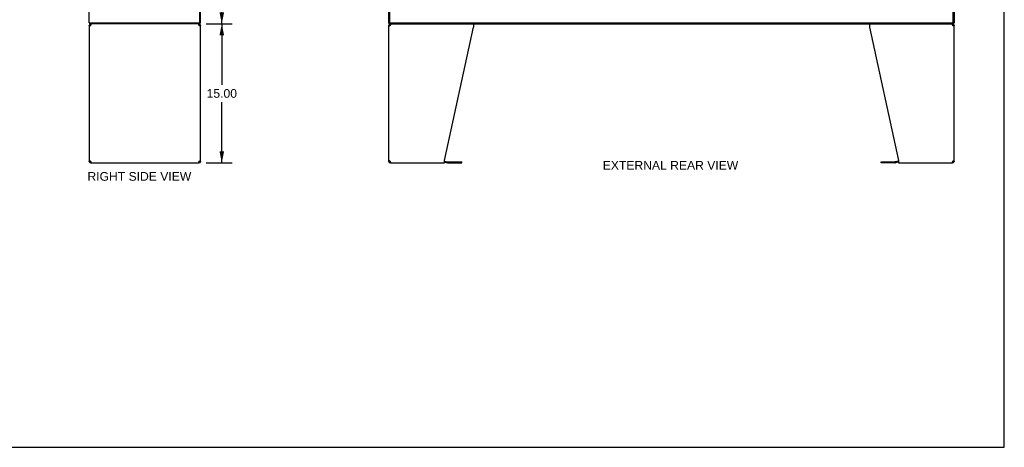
# Model space of a CAD drawing. Header units: inches. Extents: x 0 to 212, y 0 to 138.
# Tile 27 of 33: x 106 to 212, y 0 to 46. Entities that reach past the tile are written whole.
import ezdxf

# ---------------------------------------------------------------- set-up
doc = ezdxf.new("R2010")
doc.units = ezdxf.units.IN
doc.header["$LTSCALE"] = 11.6875
doc.header["$MEASUREMENT"] = 0
doc.layers.get('0').update_dxf_attribs({"linetype": 'CONTINUOUS'})
doc.layers.add('DIMENSIONS', color=7, linetype='CONTINUOUS')
doc.styles.get("Standard").update_dxf_attribs({"font": 'arial.ttf'})
doc.dimstyles.new('DIMSTYLE_1', dxfattribs={"dimtxt": 0.9375, "dimasz": 1.25, "dimexe": 0.09, "dimexo": 0.07, "dimgap": 0.0375, "dimtad": 0, "dimtih": 1, "dimtoh": 1, "dimzin": 4, "dimdsep": 46, "dimtxsty": 'Standard', "dimblk": '_FILLED', "dimblk1": '_FILLED', "dimblk2": '_FILLED', "dimcen": 0.09, "dimazin": 1, "dimtfac": 1, "dimtdec": 3, "dimtofl": 0, "dimtmove": 0, "dimatfit": 3, "dimldrblk": '_FILLED', "dimfxl": 0, "dimtolj": 1, "dimtzin": 4, "dimarcsym": 0})

# ---------------------------------------------------------------- blocks, each defined once
blk = doc.blocks.new('_FILLED')
at = {"color": 0, "linetype": 'ByBlock'}
blk.add_solid([(0, 0), (-1, 0.2), (-1, -0.2)], dxfattribs=at)
blk = doc.blocks.new('*D12')
at = {"layer": 'DIMENSIONS', "color": 2, "linetype": 'Continuous'}
for p, q in [((126.52, 105.68), (129.18, 105.68)), ((128.06, 105.68), (128.06, 76.62)), ((128.06, 45.68), (128.06, 74.74)), ((126.52, 45.68), (129.18, 45.68))]:
    blk.add_line(p, q, dxfattribs=at)
at = {"layer": 'DIMENSIONS', "color": 2, "linetype": 'Continuous', "xscale": 1.25, "yscale": 1.25, "zscale": 1.25}
for p, rotation in [((128.06, 105.68), 90), ((128.06, 45.68), 270)]:
    blk.add_blockref('_FILLED', p, dxfattribs=dict(at, rotation=rotation))
at = {"layer": 'DIMENSIONS', "color": 2, "linetype": 'Continuous', "insert": (128.06, 76.15), "char_height": 0.938, "width": 3.276, "attachment_point": 2, "line_spacing_factor": 0.9}
blk.add_mtext('60.00', dxfattribs=at)
blk = doc.blocks.new('*D18')
at = {"layer": 'DIMENSIONS', "color": 2, "linetype": 'Continuous'}
for p, q in [((126.39, 45.68), (129.18, 45.68)), ((128.06, 45.68), (128.06, 39.12)), ((128.06, 30.68), (128.06, 37.24)), ((126.39, 30.68), (129.18, 30.68))]:
    blk.add_line(p, q, dxfattribs=at)
at = {"layer": 'DIMENSIONS', "color": 2, "linetype": 'Continuous', "xscale": 1.25, "yscale": 1.25, "zscale": 1.25}
for p, rotation in [((128.06, 45.68), 90), ((128.06, 30.68), 270)]:
    blk.add_blockref('_FILLED', p, dxfattribs=dict(at, rotation=rotation))
at = {"layer": 'DIMENSIONS', "color": 2, "linetype": 'Continuous', "insert": (128.06, 38.65), "char_height": 0.938, "width": 3.276, "attachment_point": 2, "line_spacing_factor": 0.9}
blk.add_mtext('15.00', dxfattribs=at)

msp = doc.modelspace()

# ---------------------------------------------------------------- linework, layer by layer
at = {"color": 7, "linetype": 'Continuous'}
for p, q in [((212.5, 0), (212.5, 137.5)), ((113.807, 45.775), (113.816, 45.782)), ((113.82, 45.724), (113.822, 45.709)), ((113.833, 45.678), (113.833, 45.782)), ((125.704, 45.782), (125.756, 45.782)), ((125.704, 45.678), (125.704, 45.782)), ((146.135, 45.782), (146.083, 45.782)), ((146.135, 45.678), (146.135, 45.782)), ((146.187, 45.8), (146.187, 45.782)), ((206.979, 45.782), (206.979, 45.812)), ((207.031, 45.782), (207.083, 45.782)), ((207.031, 45.678), (207.031, 45.782)), ((113.756, 45.512), (113.86, 45.512)), ((125.704, 45.678), (113.833, 45.678)), ((113.923, 45.678), (113.923, 45.574)), ((113.942, 45.574), (113.923, 45.574)), ((125.59, 45.574), (125.571, 45.574)), ((125.59, 45.678), (125.59, 45.574)), ((125.65, 45.484), (125.648, 45.474)), ((125.652, 45.512), (125.756, 45.512)), ((146.083, 45.512), (146.187, 45.512)), ((146.135, 45.678), (207.031, 45.678)), ((146.249, 45.678), (146.249, 45.574)), ((146.268, 45.574), (146.249, 45.574)), ((206.916, 45.574), (206.898, 45.574)), ((206.916, 45.678), (206.916, 45.574)), ((206.977, 45.484), (206.975, 45.474)), ((206.979, 45.512), (207.083, 45.512)), ((113.86, 30.845), (113.756, 30.845)), ((113.863, 30.872), (113.865, 30.882)), ((113.881, 30.798), (113.881, 30.871)), ((125.631, 30.798), (125.631, 30.871)), ((125.756, 30.845), (125.652, 30.845)), ((146.187, 30.845), (146.083, 30.845)), ((146.189, 30.872), (146.191, 30.882)), ((146.209, 30.797), (146.209, 30.87)), ((206.956, 30.797), (206.956, 30.87)), ((207.083, 30.845), (206.979, 30.845)), ((113.923, 30.782), (113.942, 30.782)), ((113.923, 30.678), (113.923, 30.782)), ((125.571, 30.782), (125.59, 30.782)), ((125.59, 30.678), (125.59, 30.782)), ((146.249, 30.782), (146.268, 30.782)), ((146.249, 30.678), (146.249, 30.782)), ((152.083, 30.777), (152.422, 30.686)), ((152.465, 30.681), (153.951, 30.681)), ((153.951, 30.681), (153.951, 30.785)), ((199.214, 30.681), (199.214, 30.785)), ((200.701, 30.681), (199.214, 30.681)), ((201.083, 30.777), (200.744, 30.686)), ((206.898, 30.782), (206.916, 30.782)), ((206.916, 30.678), (206.916, 30.782)), ((0, 0), (212.5, 0))]:
    msp.add_line(p, q, dxfattribs=at)
at = {"color": 3, "linetype": 'Continuous'}
for p, q in [((113.756, 45.782), (113.756, 105.574)), ((125.704, 45.842), (125.704, 105.514)), ((125.756, 45.782), (125.756, 105.574)), ((146.083, 45.782), (146.083, 105.574)), ((146.187, 45.812), (146.187, 105.544)), ((206.979, 45.812), (206.979, 105.544)), ((207.083, 105.574), (207.083, 45.782)), ((113.756, 45.782), (125.644, 45.782)), ((125.657, 45.782), (125.704, 45.782)), ((146.135, 45.782), (207.031, 45.782)), ((113.756, 45.512), (113.756, 30.845)), ((113.923, 45.512), (113.931, 45.538)), ((113.931, 45.538), (113.938, 45.563)), ((125.582, 45.538), (125.59, 45.512)), ((125.756, 30.845), (125.756, 45.512)), ((146.083, 30.845), (146.083, 45.512)), ((146.249, 45.512), (146.257, 45.538)), ((146.257, 45.538), (146.265, 45.563)), ((152.083, 30.927), (155.206, 45.338)), ((155.206, 45.678), (155.206, 45.338)), ((197.96, 45.678), (197.96, 45.338)), ((197.96, 45.338), (201.083, 30.927)), ((206.909, 45.538), (206.916, 45.512)), ((207.083, 30.845), (207.083, 45.512)), ((113.931, 30.819), (113.923, 30.845)), ((125.582, 30.819), (125.575, 30.793)), ((125.59, 30.845), (125.582, 30.819)), ((146.257, 30.819), (146.249, 30.845)), ((152.083, 30.678), (152.083, 30.927)), ((152.1, 30.88), (152.449, 30.787)), ((201.066, 30.88), (200.717, 30.787)), ((201.083, 30.927), (201.083, 30.678)), ((206.909, 30.819), (206.901, 30.793)), ((206.916, 30.845), (206.909, 30.819)), ((113.923, 30.678), (125.59, 30.678)), ((146.249, 30.678), (152.083, 30.678)), ((152.465, 30.785), (153.951, 30.785)), ((199.214, 30.785), (200.701, 30.785)), ((201.083, 30.678), (206.916, 30.678))]:
    msp.add_line(p, q, dxfattribs=at)
at = {"color": 7, "linetype": 'Continuous'}
for points in [[(113.807, 45.775), (113.809, 45.773), (113.81, 45.77), (113.812, 45.767), (113.813, 45.763), (113.815, 45.759), (113.816, 45.754), (113.817, 45.749), (113.818, 45.744), (113.819, 45.739), (113.819, 45.734), (113.82, 45.729), (113.82, 45.724)], [(113.822, 45.709), (113.822, 45.704), (113.823, 45.7), (113.823, 45.696), (113.824, 45.693), (113.824, 45.689), (113.825, 45.687), (113.826, 45.684), (113.827, 45.682), (113.828, 45.68), (113.83, 45.679), (113.831, 45.679), (113.832, 45.678), (113.833, 45.678)], [(113.865, 45.474), (113.863, 45.484), (113.861, 45.498), (113.86, 45.512)], [(125.652, 45.512), (125.652, 45.498), (125.65, 45.484)], [(146.191, 45.474), (146.189, 45.484), (146.187, 45.498), (146.187, 45.512)], [(206.979, 45.512), (206.978, 45.498), (206.977, 45.484)], [(113.86, 30.845), (113.861, 30.858), (113.863, 30.872)], [(125.648, 30.882), (125.65, 30.872), (125.652, 30.858), (125.652, 30.845)], [(146.187, 30.845), (146.187, 30.858), (146.189, 30.872)], [(206.975, 30.882), (206.977, 30.872), (206.978, 30.858), (206.979, 30.845)]]:
    msp.add_lwpolyline(points, dxfattribs=at)
at = {"color": 3, "linetype": 'Continuous'}
for points in [[(113.805, 45.429), (113.791, 45.443), (113.779, 45.457), (113.769, 45.47), (113.762, 45.484), (113.758, 45.498), (113.756, 45.512)], [(113.88, 45.484), (113.859, 45.47), (113.84, 45.457), (113.822, 45.443), (113.805, 45.429)], [(113.923, 45.512), (113.901, 45.498), (113.88, 45.484)], [(113.938, 45.563), (113.946, 45.587), (113.953, 45.609), (113.961, 45.629)], [(113.961, 45.629), (113.969, 45.646), (113.976, 45.66), (113.984, 45.67), (113.991, 45.676)], [(125.514, 45.678), (125.521, 45.676), (125.529, 45.67), (125.537, 45.66), (125.544, 45.646), (125.552, 45.629)], [(125.552, 45.629), (125.559, 45.609), (125.567, 45.587)], [(125.567, 45.587), (125.575, 45.563), (125.582, 45.538)], [(125.654, 45.47), (125.633, 45.484), (125.612, 45.498), (125.59, 45.512)], [(125.708, 45.429), (125.691, 45.443), (125.673, 45.457), (125.654, 45.47)], [(125.756, 45.512), (125.755, 45.498), (125.751, 45.484), (125.744, 45.47), (125.734, 45.457), (125.722, 45.443), (125.708, 45.429)], [(146.132, 45.429), (146.117, 45.443), (146.105, 45.457), (146.096, 45.47), (146.089, 45.484), (146.084, 45.498), (146.083, 45.512)], [(146.206, 45.484), (146.186, 45.47), (146.166, 45.457), (146.148, 45.443), (146.132, 45.429)], [(146.249, 45.512), (146.228, 45.498), (146.206, 45.484)], [(146.265, 45.563), (146.272, 45.587), (146.28, 45.609), (146.287, 45.629)], [(146.287, 45.629), (146.295, 45.646), (146.303, 45.66), (146.31, 45.67), (146.318, 45.676), (146.326, 45.678)], [(206.84, 45.678), (206.848, 45.676), (206.855, 45.67), (206.863, 45.66), (206.871, 45.646), (206.878, 45.629)], [(206.878, 45.629), (206.886, 45.609), (206.894, 45.587)], [(206.894, 45.587), (206.901, 45.563), (206.909, 45.538)], [(206.98, 45.47), (206.959, 45.484), (206.938, 45.498), (206.916, 45.512)], [(207.034, 45.429), (207.018, 45.443), (207, 45.457), (206.98, 45.47)], [(207.083, 45.512), (207.081, 45.498), (207.077, 45.484), (207.07, 45.47), (207.061, 45.457), (207.048, 45.443), (207.034, 45.429)], [(113.756, 30.845), (113.758, 30.858), (113.762, 30.872), (113.769, 30.886), (113.779, 30.899), (113.791, 30.913), (113.805, 30.927)], [(113.805, 30.927), (113.822, 30.913), (113.84, 30.899), (113.859, 30.886)], [(113.859, 30.886), (113.88, 30.872), (113.901, 30.858), (113.923, 30.845)], [(113.946, 30.769), (113.938, 30.793), (113.931, 30.819)], [(125.59, 30.845), (125.612, 30.858), (125.633, 30.872)], [(125.633, 30.872), (125.654, 30.886), (125.673, 30.899), (125.691, 30.913), (125.708, 30.927)], [(125.708, 30.927), (125.722, 30.913), (125.734, 30.899), (125.744, 30.886), (125.751, 30.872), (125.755, 30.858), (125.756, 30.845)], [(146.083, 30.845), (146.084, 30.858), (146.089, 30.872), (146.096, 30.886), (146.105, 30.899), (146.117, 30.913), (146.132, 30.927)], [(146.132, 30.927), (146.148, 30.913), (146.166, 30.899), (146.186, 30.886)], [(146.186, 30.886), (146.206, 30.872), (146.228, 30.858), (146.249, 30.845)], [(146.272, 30.769), (146.265, 30.793), (146.257, 30.819)], [(206.916, 30.845), (206.938, 30.858), (206.959, 30.872)], [(206.959, 30.872), (206.98, 30.886), (207, 30.899), (207.018, 30.913), (207.034, 30.927)], [(207.034, 30.927), (207.048, 30.913), (207.061, 30.899), (207.07, 30.886), (207.077, 30.872), (207.081, 30.858), (207.083, 30.845)], [(113.961, 30.727), (113.953, 30.747), (113.946, 30.769)], [(113.999, 30.678), (113.991, 30.68), (113.984, 30.686), (113.976, 30.696), (113.969, 30.71), (113.961, 30.727)], [(125.552, 30.727), (125.544, 30.71), (125.537, 30.696), (125.529, 30.686), (125.521, 30.68), (125.514, 30.678)], [(125.575, 30.793), (125.567, 30.769), (125.559, 30.747), (125.552, 30.727)], [(146.287, 30.727), (146.28, 30.747), (146.272, 30.769)], [(146.326, 30.678), (146.318, 30.68), (146.31, 30.686), (146.303, 30.696), (146.295, 30.71), (146.287, 30.727)], [(206.878, 30.727), (206.871, 30.71), (206.863, 30.696), (206.855, 30.686), (206.848, 30.68), (206.84, 30.678)], [(206.901, 30.793), (206.894, 30.769), (206.886, 30.747), (206.878, 30.727)]]:
    msp.add_lwpolyline(points, dxfattribs=at)
at = {"color": 7, "linetype": 'Continuous'}
for centre, radius, start, end in [((114.003, 45.925), 0.246, 215.33048, 217.39407), ((113.923, 45.512), 0.0625, 90, 180), ((125.59, 45.512), 0.0625, 0, 90), ((146.249, 45.512), 0.0625, 90, 180), ((206.916, 45.512), 0.0625, 0, 90), ((113.923, 30.845), 0.0625, 180, 270), ((125.59, 30.845), 0.0625, 270, 360), ((146.249, 30.845), 0.0625, 180, 270), ((206.916, 30.845), 0.0625, 270, 360), ((152.465, 30.847), 0.167, 255, 270), ((200.701, 30.847), 0.167, 270, 285)]:
    msp.add_arc(centre, radius, start, end, dxfattribs=at)
at = {"color": 3, "linetype": 'Continuous'}
for centre, radius, start, end in [((125.644, 45.842), 0.06, 270, 360), ((146.217, 45.812), 0.03, 180, 270), ((206.949, 45.812), 0.03, 270, 360), ((113.923, 45.512), 0.167, 90, 180), ((125.59, 45.512), 0.167, 0, 81), ((146.249, 45.512), 0.167, 90, 180), ((206.916, 45.512), 0.167, 0, 81), ((113.923, 30.845), 0.167, 180, 270), ((125.59, 30.845), 0.167, 270, 360), ((146.249, 30.845), 0.167, 180, 270), ((152.057, 30.72), 0.167, 75, 81.03902), ((201.109, 30.72), 0.167, 98.96098, 105), ((206.916, 30.845), 0.167, 270, 360), ((152.465, 30.847), 0.0625, 255, 270), ((200.701, 30.847), 0.0625, 270, 285)]:
    msp.add_arc(centre, radius, start, end, dxfattribs=at)

# ---------------------------------------------------------------- texts
at = {"layer": 'DIMENSIONS', "color": 2, "linetype": 'Continuous', "char_height": 0.9375, "attachment_point": 2, "line_spacing_factor": 0.9}
for s, insert, width in [('EXTERNAL REAR VIEW', (176.478, 30.895), 14.59572), ('RIGHT SIDE VIEW', (119.164, 29.696), 11.1803)]:
    msp.add_mtext(s, dxfattribs=dict(at, insert=insert, width=width))

# ---------------------------------------------------------------- dimensions: what is measured, and where the dimension line sits
at = {"layer": 'DIMENSIONS', "color": 2, "linetype": 'Continuous'}
for p1, p2, angle, picture, middle in [((126.447, 105.678), (126.447, 45.678), 270, '*D12', (128.051, 75.673)), ((126.319, 30.678), (126.319, 45.678), 90, '*D18', (128.098, 38.173))]:
    dim = msp.add_linear_dim(base=(128.058, 45.678), p1=p1, p2=p2, angle=angle, dimstyle='DIMSTYLE_1', dxfattribs=at)
    dim.commit()
    dim.dimension.update_dxf_attribs({"geometry": picture, "text_midpoint": middle, "dimtype": 160})

doc.saveas('drawing.dxf')
